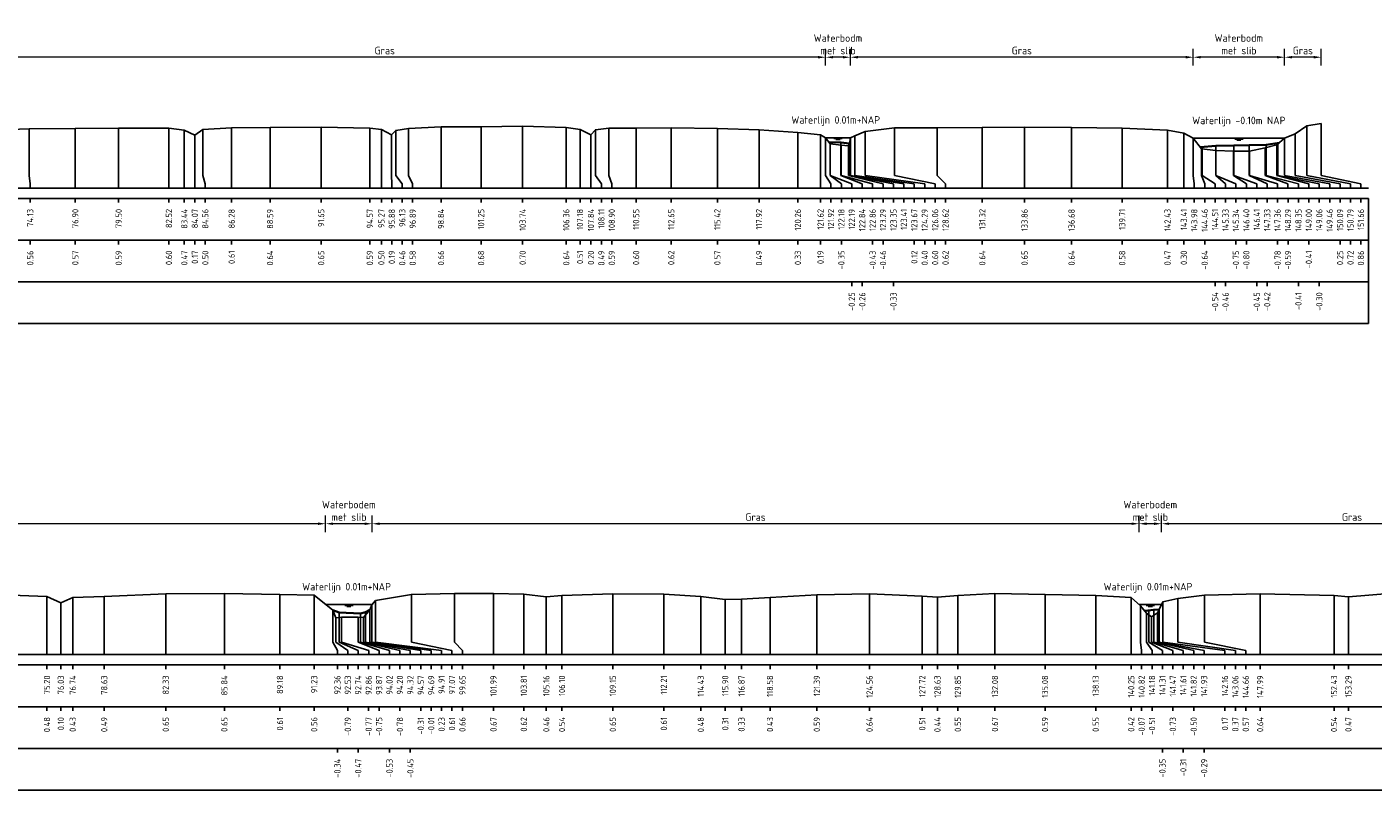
# Model space of a CAD drawing. Header units: metres. Extents: x 132725 to 140175, y 414354 to 417094.
# Tile 29 of 61: x 139924 to 140005, y 416608 to 416654. Entities that reach past the tile are written whole.
import ezdxf
from ezdxf.enums import TextEntityAlignment as Align

# ---------------------------------------------------------------- set-up
doc = ezdxf.new("R2010")
doc.units = ezdxf.units.M
doc.header["$PDMODE"] = 35
doc.header["$PDSIZE"] = 0.075
doc.layers.get('Defpoints').update_dxf_attribs({"true_color": 0x806000})
for name, color, linetype, lineweight in [('B-ME-GW-MAAIVELD-GD', 8, 'GW-MAAIVELD', 25), ('X-ME-AL-PROFIEL_BOVENKANT SLIB-GD', 42, 'Continuous', 35), ('X-XX-AL-DETAIL1-M', 7, 'Continuous', 18), ('X-XX-AL-NAP-T18', 7, 'Continuous', 18)]:
    doc.layers.add(name, color=color, linetype=linetype, lineweight=lineweight)
doc.layers.add('X-ME-AL-PROFIEL_WATERLIJN-GD', color=150, linetype='Continuous')
doc.layers.add('X-ME-AL-PROFIELRASTER-S', color=7, linetype='Continuous')
doc.styles.add('NLCS-ISO-ANNOTATIEF-T18', font='NLCS-ISO.ttf', dxfattribs={"height": 1.8})
doc.styles.add('NLCS-ISO-ANNOTATIVE-T18', font='NLCS-ISO.ttf', dxfattribs={"height": 1.8})
doc.linetypes.add('GW-MAAIVELD', pattern='A,12,[40,NLCS.SHX,S=1,R=0,X=0,Y=-0.5],12', length=24)
doc.dimstyles.new('NLCS-ANNOTATIEF-T18-PIJL_L2_H0', dxfattribs={"dimtxt": 2.5, "dimasz": 1.8, "dimexe": 2, "dimexo": 2, "dimgap": 0.7, "dimtad": 1, "dimzin": 0, "dimdsep": 46, "dimtxsty": 'NLCS-ISO-ANNOTATIEF-T18', "dimcen": 0, "dimdle": 2, "dimclrd": 256, "dimclre": 256, "dimclrt": 10, "dimaunit": 2, "dimadec": 0, "dimazin": 0, "dimtfac": 1, "dimtdec": 3, "dimtofl": 0, "dimtmove": 0, "dimatfit": 3, "dimfxl": 2, "dimfxlon": 1, "dimtfillclr": 256, "dimtolj": 1, "dimtzin": 0, "dimlwd": -1, "dimlwe": -1, "dimarcsym": 0})

# ---------------------------------------------------------------- blocks, each defined once
blk = doc.blocks.new('SAL-PROFIELRASTER_BALK_EIND1-SOD')
at = {"color": 0, "linetype": 'ByBlock', "lineweight": -2}
blk.add_line((1, -12.5), (1, -2.5), dxfattribs=at)
at = {"color": 0, "linetype": 'ByBlock', "lineweight": -2, "flags": 128}
for points in [[(0, 0), (1, 0)], [(0, -2.5), (1, -2.5)], [(0, -12.5), (1, -12.5)]]:
    blk.add_lwpolyline(points, dxfattribs=at)
blk = doc.blocks.new('SAL-PROFIELRASTER_BALK_EIND2-SOD')
at = {"color": 0, "linetype": 'ByBlock', "lineweight": -2}
for p, q in [((1, -2.5), (1, -12.5)), ((1, -12.5), (0, -12.5))]:
    blk.add_line(p, q, dxfattribs=at)
blk = doc.blocks.new('SAL-PROFIELRASTER_BALK_DATA-SOD')
at = {"color": 0, "linetype": 'ByBlock', "lineweight": -2}
blk.add_lwpolyline([(0, -3.5), (0, -2.5)], dxfattribs=at)
at = {"color": 0, "linetype": 'ByBlock', "lineweight": -2, "style": 'NLCS-ISO-ANNOTATIVE-T18'}
blk.add_attdef('GETAL', text='', height=1.5, rotation=90, dxfattribs=at).set_placement((0.75, -5), align=Align.RIGHT)
blk = doc.blocks.new('SAL-PROFIELRASTER_AANHAAL-SOD')
at = {"color": 9, "linetype": 'ByBlock', "lineweight": -2, "flags": 128}
blk.add_lwpolyline([(0, 1), (0, 0)], dxfattribs=at)
blk = doc.blocks.new('SAL-PROFIELRASTER_AANHAAL_STAGGER-SOD')
at = {"color": 9, "linetype": 'ByBlock', "lineweight": -2, "flags": 128}
for points in [[(0, 0), (0, -0.25)], [(0, -0.25), (1, -0.75)], [(1, -0.75), (1, -1)]]:
    blk.add_lwpolyline(points, dxfattribs=at)
blk = doc.blocks.new('*D199')
at = {"layer": 'Defpoints', "color": 0, "transparency": 16777216}
for p in [(139919.146, 416652.058), (139919.146, 416647.207), (139972.043, 416647.224)]:
    blk.add_point(p, dxfattribs=at)
at = {"layer": 'X-XX-AL-DETAIL1-M', "transparency": 16777216}
for p, q in [((139919.146, 416651.558), (139919.146, 416652.558)), ((139972.043, 416651.558), (139972.043, 416652.558)), ((139971.593, 416652.058), (139919.596, 416652.058))]:
    blk.add_line(p, q, dxfattribs=at)
for points in [[(139919.596, 416652.133), (139919.596, 416651.983), (139919.146, 416652.058)], [(139971.593, 416652.133), (139971.593, 416651.983), (139972.043, 416652.058)]]:
    blk.add_solid(points, dxfattribs=at)
at = {"layer": 'X-XX-AL-DETAIL1-M', "color": 10, "transparency": 16777216, "insert": (139945.595, 416652.458), "char_height": 0.45, "attachment_point": 5, "style": 'NLCS-ISO-ANNOTATIEF-T18'}
blk.add_mtext('\\A1;Gras', dxfattribs=at)
blk = doc.blocks.new('*D200')
at = {"layer": 'Defpoints', "color": 0, "transparency": 16777216}
for p in [(139972.043, 416652.058), (139972.043, 416647.224), (139973.536, 416647.207)]:
    blk.add_point(p, dxfattribs=at)
at = {"layer": 'X-XX-AL-DETAIL1-M', "transparency": 16777216}
for p, q in [((139972.043, 416651.558), (139972.043, 416652.558)), ((139973.536, 416651.558), (139973.536, 416652.558)), ((139973.086, 416652.058), (139972.493, 416652.058))]:
    blk.add_line(p, q, dxfattribs=at)
for points in [[(139972.493, 416652.133), (139972.493, 416651.983), (139972.043, 416652.058)], [(139973.086, 416652.133), (139973.086, 416651.983), (139973.536, 416652.058)]]:
    blk.add_solid(points, dxfattribs=at)
at = {"layer": 'X-XX-AL-DETAIL1-M', "color": 10, "transparency": 16777216, "insert": (139972.789, 416652.834), "char_height": 0.45, "attachment_point": 5, "style": 'NLCS-ISO-ANNOTATIEF-T18'}
blk.add_mtext('\\A1;Waterbodm\\Pmet slib', dxfattribs=at)
blk = doc.blocks.new('*D201')
at = {"layer": 'Defpoints', "color": 0, "transparency": 16777216}
for p in [(139973.536, 416652.058), (139973.536, 416647.207), (139994.105, 416647.207)]:
    blk.add_point(p, dxfattribs=at)
at = {"layer": 'X-XX-AL-DETAIL1-M', "transparency": 16777216}
for p, q in [((139973.536, 416651.558), (139973.536, 416652.558)), ((139994.105, 416651.558), (139994.105, 416652.558)), ((139993.655, 416652.058), (139973.986, 416652.058))]:
    blk.add_line(p, q, dxfattribs=at)
for points in [[(139973.986, 416652.133), (139973.986, 416651.983), (139973.536, 416652.058)], [(139993.655, 416652.133), (139993.655, 416651.983), (139994.105, 416652.058)]]:
    blk.add_solid(points, dxfattribs=at)
at = {"layer": 'X-XX-AL-DETAIL1-M', "color": 10, "transparency": 16777216, "insert": (139983.82, 416652.458), "char_height": 0.45, "attachment_point": 5, "style": 'NLCS-ISO-ANNOTATIEF-T18'}
blk.add_mtext('\\A1;Gras', dxfattribs=at)
blk = doc.blocks.new('*D202')
at = {"layer": 'Defpoints', "color": 0, "transparency": 16777216}
for p in [(139994.105, 416652.058), (139994.105, 416647.207), (139999.584, 416647.203)]:
    blk.add_point(p, dxfattribs=at)
at = {"layer": 'X-XX-AL-DETAIL1-M', "transparency": 16777216}
for p, q in [((139994.105, 416651.558), (139994.105, 416652.558)), ((139999.584, 416651.558), (139999.584, 416652.558)), ((139999.134, 416652.058), (139994.555, 416652.058))]:
    blk.add_line(p, q, dxfattribs=at)
for points in [[(139994.555, 416652.133), (139994.555, 416651.983), (139994.105, 416652.058)], [(139999.134, 416652.133), (139999.134, 416651.983), (139999.584, 416652.058)]]:
    blk.add_solid(points, dxfattribs=at)
at = {"layer": 'X-XX-AL-DETAIL1-M', "color": 10, "transparency": 16777216, "insert": (139996.844, 416652.834), "char_height": 0.45, "attachment_point": 5, "style": 'NLCS-ISO-ANNOTATIEF-T18'}
blk.add_mtext('\\A1;Waterbodm\\Pmet slib', dxfattribs=at)
blk = doc.blocks.new('*D203')
at = {"layer": 'Defpoints', "color": 0, "transparency": 16777216}
for p in [(139999.584, 416652.058), (140001.783, 416648.076), (139999.584, 416647.203)]:
    blk.add_point(p, dxfattribs=at)
at = {"layer": 'X-XX-AL-DETAIL1-M', "transparency": 16777216}
for p, q in [((139999.584, 416651.558), (139999.584, 416652.558)), ((140001.783, 416651.558), (140001.783, 416652.558)), ((140001.333, 416652.058), (140000.034, 416652.058))]:
    blk.add_line(p, q, dxfattribs=at)
for points in [[(140000.034, 416652.133), (140000.034, 416651.983), (139999.584, 416652.058)], [(140001.333, 416652.133), (140001.333, 416651.983), (140001.783, 416652.058)]]:
    blk.add_solid(points, dxfattribs=at)
at = {"layer": 'X-XX-AL-DETAIL1-M', "color": 10, "transparency": 16777216, "insert": (140000.684, 416652.458), "char_height": 0.45, "attachment_point": 5, "style": 'NLCS-ISO-ANNOTATIEF-T18'}
blk.add_mtext('\\A1;Gras', dxfattribs=at)
blk = doc.blocks.new('*D314')
at = {"layer": 'Defpoints', "color": 0, "transparency": 16777216}
for p in [(139896.201, 416624.081), (139896.201, 416619.249), (139942.048, 416619.245)]:
    blk.add_point(p, dxfattribs=at)
at = {"layer": 'X-XX-AL-DETAIL1-M', "transparency": 16777216}
for p, q in [((139896.201, 416623.581), (139896.201, 416624.581)), ((139941.598, 416624.081), (139896.651, 416624.081)), ((139942.048, 416623.581), (139942.048, 416624.581))]:
    blk.add_line(p, q, dxfattribs=at)
for points in [[(139896.651, 416624.156), (139896.651, 416624.006), (139896.201, 416624.081)], [(139941.598, 416624.156), (139941.598, 416624.006), (139942.048, 416624.081)]]:
    blk.add_solid(points, dxfattribs=at)
at = {"layer": 'X-XX-AL-DETAIL1-M', "color": 10, "transparency": 16777216, "insert": (139919.124, 416624.481), "char_height": 0.45, "attachment_point": 5, "style": 'NLCS-ISO-ANNOTATIEF-T18'}
blk.add_mtext('\\A1;Gras', dxfattribs=at)
blk = doc.blocks.new('*D320')
at = {"layer": 'Defpoints', "color": 0, "transparency": 16777216}
for p in [(139942.048, 416624.081), (139942.048, 416619.245), (139944.835, 416619.245)]:
    blk.add_point(p, dxfattribs=at)
at = {"layer": 'X-XX-AL-DETAIL1-M', "transparency": 16777216}
for p, q in [((139942.048, 416623.581), (139942.048, 416624.581)), ((139944.385, 416624.081), (139942.498, 416624.081)), ((139944.835, 416623.581), (139944.835, 416624.581))]:
    blk.add_line(p, q, dxfattribs=at)
for points in [[(139942.498, 416624.156), (139942.498, 416624.006), (139942.048, 416624.081)], [(139944.385, 416624.156), (139944.385, 416624.006), (139944.835, 416624.081)]]:
    blk.add_solid(points, dxfattribs=at)
at = {"layer": 'X-XX-AL-DETAIL1-M', "color": 10, "transparency": 16777216, "insert": (139943.441, 416624.856), "char_height": 0.45, "attachment_point": 5, "style": 'NLCS-ISO-ANNOTATIEF-T18'}
blk.add_mtext('\\A1;Waterbodem\\Pmet slib', dxfattribs=at)
blk = doc.blocks.new('*D321')
at = {"layer": 'Defpoints', "color": 0, "transparency": 16777216}
for p in [(139944.835, 416624.081), (139944.835, 416619.245), (139990.852, 416619.245)]:
    blk.add_point(p, dxfattribs=at)
at = {"layer": 'X-XX-AL-DETAIL1-M', "transparency": 16777216}
for p, q in [((139944.835, 416623.581), (139944.835, 416624.581)), ((139990.402, 416624.081), (139945.285, 416624.081)), ((139990.852, 416623.581), (139990.852, 416624.581))]:
    blk.add_line(p, q, dxfattribs=at)
for points in [[(139945.285, 416624.156), (139945.285, 416624.006), (139944.835, 416624.081)], [(139990.402, 416624.156), (139990.402, 416624.006), (139990.852, 416624.081)]]:
    blk.add_solid(points, dxfattribs=at)
at = {"layer": 'X-XX-AL-DETAIL1-M', "color": 10, "transparency": 16777216, "insert": (139967.843, 416624.481), "char_height": 0.45, "attachment_point": 5, "style": 'NLCS-ISO-ANNOTATIEF-T18'}
blk.add_mtext('\\A1;Gras', dxfattribs=at)
blk = doc.blocks.new('*D322')
at = {"layer": 'Defpoints', "color": 0, "transparency": 16777216}
for p in [(139990.852, 416624.081), (139990.852, 416619.245), (139992.21, 416619.245)]:
    blk.add_point(p, dxfattribs=at)
at = {"layer": 'X-XX-AL-DETAIL1-M', "transparency": 16777216}
for p, q in [((139990.852, 416623.581), (139990.852, 416624.581)), ((139991.76, 416624.081), (139991.302, 416624.081)), ((139992.21, 416623.581), (139992.21, 416624.581))]:
    blk.add_line(p, q, dxfattribs=at)
for points in [[(139991.302, 416624.156), (139991.302, 416624.006), (139990.852, 416624.081)], [(139991.76, 416624.156), (139991.76, 416624.006), (139992.21, 416624.081)]]:
    blk.add_solid(points, dxfattribs=at)
at = {"layer": 'X-XX-AL-DETAIL1-M', "color": 10, "transparency": 16777216, "insert": (139991.531, 416624.856), "char_height": 0.45, "attachment_point": 5, "style": 'NLCS-ISO-ANNOTATIEF-T18'}
blk.add_mtext('\\A1;Waterbodem\\Pmet slib', dxfattribs=at)
blk = doc.blocks.new('*D318')
at = {"layer": 'Defpoints', "color": 0, "transparency": 16777216}
for p in [(139992.21, 416624.081), (139992.21, 416619.245), (140015.051, 416619.244)]:
    blk.add_point(p, dxfattribs=at)
at = {"layer": 'X-XX-AL-DETAIL1-M', "transparency": 16777216}
for p, q in [((139992.21, 416623.581), (139992.21, 416624.581)), ((140014.601, 416624.081), (139992.66, 416624.081)), ((140015.051, 416623.581), (140015.051, 416624.581))]:
    blk.add_line(p, q, dxfattribs=at)
for points in [[(139992.66, 416624.156), (139992.66, 416624.006), (139992.21, 416624.081)], [(140014.601, 416624.156), (140014.601, 416624.006), (140015.051, 416624.081)]]:
    blk.add_solid(points, dxfattribs=at)
at = {"layer": 'X-XX-AL-DETAIL1-M', "color": 10, "transparency": 16777216, "insert": (140003.631, 416624.481), "char_height": 0.45, "attachment_point": 5, "style": 'NLCS-ISO-ANNOTATIEF-T18'}
blk.add_mtext('\\A1;Gras', dxfattribs=at)

msp = doc.modelspace()

# ---------------------------------------------------------------- linework, layer by layer
at = {"layer": 'B-ME-GW-MAAIVELD-GD', "ltscale": 0.1, "flags": 128}
for points in [[(139850.128, 416647.638), (139853.178, 416647.638), (139856.25, 416647.618), (139857.842, 416647.523), (139860.487, 416647.523), (139862.891, 416647.5), (139864.108, 416647.38), (139864.227, 416647.22), (139864.502, 416646.749), (139865.104, 416646.666), (139865.595, 416646.726), (139865.912, 416647.22), (139866.294, 416647.657), (139867.243, 416647.728), (139868.469, 416647.67), (139870.594, 416647.7), (139873.119, 416647.768), (139875.701, 416647.752), (139877.089, 416647.697), (139879.332, 416647.735), (139881.212, 416647.817), (139883.873, 416647.921), (139886.836, 416647.949), (139890.152, 416647.878), (139893.657, 416647.866), (139896.908, 416647.941), (139900.373, 416647.946), (139903.869, 416647.888), (139906.98, 416647.861), (139910.103, 416647.847), (139913.277, 416647.767), (139916.196, 416647.649), (139916.79, 416647.58), (139917.317, 416647.207), (139917.667, 416646.764), (139918.274, 416646.647), (139918.881, 416646.887), (139919.146, 416647.207), (139919.322, 416647.446), (139920.204, 416647.65), (139921.93, 416647.689), (139924.257, 416647.77), (139927.029, 416647.785), (139929.629, 416647.798), (139932.643, 416647.811), (139933.569, 416647.679), (139934.201, 416647.382), (139934.688, 416647.716), (139936.408, 416647.821), (139938.713, 416647.849), (139941.777, 416647.859), (139944.7, 416647.798), (139945.393, 416647.715), (139946.005, 416647.398), (139946.256, 416647.673), (139947.017, 416647.792), (139948.971, 416647.875), (139951.376, 416647.891), (139953.868, 416647.915), (139956.486, 416647.849), (139957.311, 416647.726), (139957.969, 416647.409), (139958.235, 416647.705), (139959.032, 416647.8), (139960.676, 416647.809), (139962.782, 416647.833), (139965.552, 416647.784), (139968.053, 416647.698), (139970.385, 416647.541), (139971.743, 416647.397), (139972.043, 416647.224), (139972.312, 416646.859), (139972.988, 416646.781), (139973.415, 416646.75), (139973.475, 416646.885), (139973.539, 416647.224), (139973.795, 416647.336), (139974.415, 416647.611), (139976.185, 416647.814), (139978.748, 416647.831), (139981.448, 416647.853), (139983.984, 416647.86), (139986.805, 416647.847), (139989.842, 416647.796), (139992.563, 416647.681), (139993.542, 416647.513), (139994.105, 416647.207), (139994.593, 416646.569), (139995.463, 416646.461), (139996.523, 416646.415), (139997.49, 416646.433), (139998.413, 416646.624), (139999.126, 416646.799), (139999.584, 416647.203), (140000.222, 416647.458), (140000.922, 416647.935), (140001.783, 416648.076)], [(139850.128, 416620.085), (139854.151, 416620.011), (139858.018, 416619.954), (139861.494, 416619.967), (139864.678, 416619.977), (139868.684, 416619.902), (139870.401, 416619.833), (139870.858, 416619.816), (139872.233, 416619.953), (139875.52, 416619.958), (139879.556, 416619.916), (139881.861, 416619.818), (139882.272, 416619.684), (139882.477, 416619.882), (139882.93, 416619.929), (139886.351, 416619.991), (139890.359, 416619.975), (139892.688, 416619.907), (139893.695, 416619.471), (139893.88, 416618.882), (139894.138, 416618.588), (139895.362, 416618.425), (139895.832, 416618.831), (139896.201, 416619.249), (139896.314, 416619.342), (139897.191, 416619.789), (139898.356, 416619.901), (139901.736, 416619.922), (139906.522, 416619.847), (139908.099, 416619.693), (139909.965, 416619.706), (139910.971, 416619.497), (139912.503, 416619.795), (139915.711, 416619.846), (139918.828, 416619.842), (139922.647, 416619.818), (139925.329, 416619.711), (139926.159, 416619.332), (139926.871, 416619.664), (139928.761, 416619.723), (139932.455, 416619.881), (139935.97, 416619.888), (139939.307, 416619.844), (139941.358, 416619.799), (139942.486, 416618.893), (139942.66, 416618.446), (139942.991, 416618.47), (139943.998, 416618.482), (139944.33, 416618.458), (139944.699, 416618.922), (139944.814, 416619.222), (139945.042, 416619.468), (139947.197, 416619.84), (139949.78, 416619.898), (139952.119, 416619.905), (139953.939, 416619.851), (139955.29, 416619.697), (139956.228, 416619.775), (139959.279, 416619.882), (139962.342, 416619.849), (139964.558, 416619.715), (139966.026, 416619.545), (139967.002, 416619.56), (139968.711, 416619.663), (139971.523, 416619.826), (139974.683, 416619.878), (139977.848, 416619.746), (139978.758, 416619.674), (139979.983, 416619.784), (139982.209, 416619.905), (139985.212, 416619.828), (139988.253, 416619.783), (139990.383, 416619.652), (139990.943, 416619.166), (139991.31, 416618.723), (139991.603, 416618.504), (139991.952, 416618.734), (139992.059, 416618.946), (139992.291, 416619.406), (139993.187, 416619.602), (139994.785, 416619.807), (139998.12, 416619.879), (140002.554, 416619.771), (140003.417, 416619.701), (140006.099, 416619.914), (140010.165, 416619.896), (140013.883, 416619.664), (140014.964, 416619.32), (140015.585, 416618.781), (140015.925, 416618.718), (140016.351, 416618.852), (140016.577, 416619.367), (140017.526, 416619.561), (140018.839, 416619.721), (140022.659, 416619.816), (140026.609, 416619.872), (140030.63, 416619.744), (140034.775, 416619.934), (140036.87, 416619.855), (140037.046, 416619.85), (140037.762, 416619.752), (140038.108, 416619.642), (140038.743, 416619.459), (140039.296, 416619.231), (140039.562, 416619.045), (140040.531, 416618.498), (140041.565, 416618.332), (140042.472, 416618.536), (140043.508, 416618.697), (140044.3, 416618.863), (140044.878, 416619.267), (140045.249, 416619.467), (140046.01, 416619.963), (140047.223, 416620.16)]]:
    msp.add_lwpolyline(points, dxfattribs=at)
at = {"layer": 'X-ME-AL-PROFIEL_BOVENKANT SLIB-GD'}
for points in [[(139972.234, 416646.966), (139972.965, 416646.949), (139973.475, 416646.885)], [(139994.521, 416646.664), (139995.463, 416646.754), (139996.535, 416646.759), (139997.459, 416646.793), (139998.481, 416646.801), (139999.268, 416646.925)], [(139942.486, 416618.893), (139942.864, 416618.764), (139944.145, 416618.705), (139944.445, 416618.788), (139944.699, 416618.922)], [(139991.199, 416618.856), (139991.734, 416618.928), (139992.059, 416618.946)]]:
    msp.add_lwpolyline(points, dxfattribs=at)
at = {"layer": 'X-ME-AL-PROFIEL_WATERLIJN-GD'}
for points in [[(139972.043, 416647.224), (139973.539, 416647.224)], [(139972.541, 416647.177), (139973.041, 416647.177)], [(139972.666, 416647.118), (139972.916, 416647.118)], [(139994.105, 416647.207), (139999.584, 416647.203)], [(139996.594, 416647.144), (139997.094, 416647.144)], [(139996.719, 416647.085), (139996.969, 416647.085)], [(139942.048, 416619.245), (139944.835, 416619.245)], [(139943.191, 416619.184), (139943.691, 416619.184)], [(139943.316, 416619.124), (139943.566, 416619.124)], [(139990.852, 416619.245), (139992.21, 416619.245)], [(139991.281, 416619.184), (139991.781, 416619.184)], [(139991.406, 416619.124), (139991.656, 416619.124)]]:
    msp.add_lwpolyline(points, dxfattribs=at)

# ---------------------------------------------------------------- block references
at = {"layer": 'X-ME-AL-PROFIELRASTER-S'}
for p, yscale in [((139924.257, 416645.212), 2.558), ((139927.029, 416644.212), 3.573), ((139929.629, 416644.212), 3.586), ((139932.643, 416644.212), 3.599), ((139933.569, 416644.212), 3.467), ((139934.201, 416644.212), 3.17), ((139934.688, 416645.212), 2.504), ((139936.408, 416644.212), 3.609), ((139938.713, 416644.212), 3.637), ((139941.777, 416644.212), 3.647), ((139944.7, 416644.212), 3.586), ((139945.393, 416644.212), 3.503), ((139946.005, 416645.212), 2.186), ((139946.256, 416645.212), 2.461), ((139947.017, 416645.212), 2.58), ((139948.971, 416644.212), 3.663), ((139951.376, 416644.212), 3.679), ((139953.868, 416644.212), 3.703), ((139956.486, 416644.212), 3.637), ((139957.311, 416644.212), 3.514), ((139957.969, 416644.212), 3.197), ((139958.235, 416645.212), 2.493), ((139959.032, 416645.212), 2.588), ((139960.676, 416644.212), 3.597), ((139962.782, 416644.212), 3.621), ((139965.552, 416644.212), 3.572), ((139968.053, 416644.212), 3.486), ((139970.385, 416644.212), 3.329), ((139971.743, 416644.212), 3.185), ((139973.795, 416645.212), 2.124), ((139974.415, 416645.212), 2.399), ((139976.185, 416645.212), 2.602), ((139978.748, 416645.212), 2.619), ((139981.448, 416644.212), 3.641), ((139983.984, 416644.212), 3.648), ((139986.805, 416644.212), 3.635), ((139989.842, 416644.212), 3.584), ((139992.563, 416644.212), 3.469), ((139993.542, 416644.212), 3.301), ((140000.222, 416645.212), 2.246), ((140000.922, 416645.212), 2.723), ((140001.783, 416645.212), 2.864), ((139972.043, 416645.212), 2.012), ((139972.312, 416645.212), 1.647), ((139972.315, 416645.212), 1.752), ((139972.965, 416645.212), 1.737), ((139972.988, 416645.212), 1.569), ((139973.415, 416645.212), 1.538), ((139973.475, 416645.212), 1.673), ((139994.105, 416645.212), 1.995), ((139994.593, 416645.212), 1.357), ((139994.642, 416645.212), 1.463), ((139995.463, 416645.212), 1.542), ((139996.535, 416645.212), 1.547), ((139997.459, 416645.212), 1.581), ((139998.413, 416645.212), 1.412), ((139998.481, 416645.212), 1.589), ((139999.126, 416645.212), 1.587), ((139999.189, 416645.212), 1.7), ((139999.584, 416645.212), 1.991), ((139995.463, 416645.212), 1.249), ((139996.523, 416645.212), 1.203), ((139997.49, 416645.212), 1.221), ((139932.455, 416616.235), 3.646), ((139935.97, 416616.235), 3.653), ((139949.78, 416617.235), 2.663), ((139952.119, 416616.235), 3.67), ((139959.279, 416616.235), 3.647), ((139974.683, 416616.235), 3.643), ((139982.209, 416616.235), 3.67), ((139998.12, 416616.235), 3.644), ((139925.329, 416616.235), 3.476), ((139926.159, 416616.235), 3.097), ((139926.871, 416616.235), 3.429), ((139928.761, 416616.235), 3.488), ((139939.307, 416616.235), 3.609), ((139941.358, 416616.235), 3.564), ((139944.814, 416617.235), 1.987), ((139945.042, 416617.235), 2.233), ((139947.197, 416617.235), 2.605), ((139953.939, 416616.235), 3.616), ((139955.29, 416616.235), 3.462), ((139956.228, 416616.235), 3.54), ((139962.342, 416616.235), 3.614), ((139964.558, 416616.235), 3.48), ((139966.026, 416616.235), 3.31), ((139967.002, 416616.235), 3.325), ((139968.711, 416616.235), 3.428), ((139971.523, 416616.235), 3.591), ((139977.848, 416616.235), 3.511), ((139978.758, 416616.235), 3.439), ((139979.983, 416616.235), 3.549), ((139985.212, 416616.235), 3.593), ((139988.253, 416616.235), 3.548), ((139990.383, 416616.235), 3.417), ((139990.943, 416617.235), 1.931), ((139992.291, 416617.235), 2.171), ((139993.187, 416617.235), 2.367), ((139994.785, 416617.235), 2.572), ((140002.554, 416616.235), 3.536), ((140003.417, 416616.235), 3.466), ((139942.486, 416617.235), 1.658), ((139942.66, 416617.235), 1.211), ((139942.864, 416617.235), 1.529), ((139942.991, 416617.235), 1.235), ((139943.998, 416617.235), 1.247), ((139944.145, 416617.235), 1.47), ((139944.33, 416617.235), 1.223), ((139944.445, 416617.235), 1.553), ((139944.699, 416617.235), 1.687), ((139991.31, 416617.235), 1.488), ((139991.437, 416617.235), 1.653), ((139991.603, 416617.235), 1.269), ((139991.734, 416617.235), 1.693), ((139991.952, 416617.235), 1.499), ((139992.059, 416617.235), 1.711)]:
    msp.add_blockref('SAL-PROFIELRASTER_AANHAAL-SOD', p, dxfattribs=dict(at, yscale=yscale))
for name, p, xscale, yscale, zscale in [('SAL-PROFIELRASTER_AANHAAL-SOD', (139973.539, 416645.212), 0.9862745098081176, 2.01200000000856, 0.9862745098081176), ('SAL-PROFIELRASTER_BALK_EIND1-SOD', (139850.128, 416644.212), 154.5, 0.25, 152.2805533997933), ('SAL-PROFIELRASTER_BALK_EIND2-SOD', (139850.128, 416641.712), 154.5, 0.25, 152.2805533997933), ('SAL-PROFIELRASTER_BALK_EIND2-SOD', (139850.128, 416639.212), 154.5, 0.25, 152.2805533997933), ('SAL-PROFIELRASTER_BALK_EIND1-SOD', (139850.128, 416616.235), 200.5, 0.25, 197.7198789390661), ('SAL-PROFIELRASTER_BALK_EIND2-SOD', (139850.128, 416613.735), 200.5, 0.25, 197.7198789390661), ('SAL-PROFIELRASTER_BALK_EIND2-SOD', (139850.128, 416611.235), 200.5, 0.25, 197.7198789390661)]:
    msp.add_blockref(name, p, dxfattribs=dict(at, xscale=xscale, yscale=yscale, zscale=zscale))
for p, xscale, zscale in [((139924.257, 416645.212), 0.0633772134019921, 0.0633772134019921), ((139934.688, 416645.212), 0.1379351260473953, 0.1379351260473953), ((139946.005, 416645.212), 0.01360780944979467, 0.01360780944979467), ((139946.256, 416645.212), 0.3875783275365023, 0.3875783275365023), ((139947.017, 416645.212), 0.2512432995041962, 0.2512432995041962), ((139958.235, 416645.212), 0.3594349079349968, 0.3594349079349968), ((139959.032, 416645.212), 0.1874932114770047, 0.1874932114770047), ((139972.043, 416645.212), 0.3247736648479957, 0.3247736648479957), ((139972.312, 416645.212), 0.6806546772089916, 0.6806546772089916), ((139972.315, 416645.212), 1.303346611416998, 1.303346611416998), ((139972.965, 416645.212), 1.278306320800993, 1.278306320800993), ((139972.988, 416645.212), 1.880185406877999, 1.880185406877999), ((139973.415, 416645.212), 2.078088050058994, 2.078088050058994), ((139973.475, 416645.212), 2.643438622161, 2.643438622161), ((139973.539, 416645.212), 3.204410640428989, 3.204410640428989), ((139973.795, 416645.212), 3.573258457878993, 3.573258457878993), ((139974.415, 416645.212), 3.578071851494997, 3.578071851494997), ((139976.185, 416645.212), 2.433023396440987, 2.433023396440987), ((139978.748, 416645.212), 0.4951967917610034, 0.4951967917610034), ((139994.105, 416645.212), 0.06250425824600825, 0.06250425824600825), ((139994.593, 416645.212), 0.1993830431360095, 0.1993830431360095), ((139994.642, 416645.212), 0.7751685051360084, 0.7751685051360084), ((139995.463, 416645.212), 0.5795276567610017, 0.5795276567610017), ((139995.463, 416645.212), 1.203728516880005, 1.203728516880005), ((139996.523, 416645.212), 0.7689823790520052, 0.7689823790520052), ((139996.535, 416645.212), 1.381645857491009, 1.381645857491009), ((139997.459, 416645.212), 1.083463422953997, 1.083463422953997), ((139997.49, 416645.212), 1.676791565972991, 1.676791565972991), ((139998.413, 416645.212), 1.378827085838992, 1.378827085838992), ((139998.481, 416645.212), 1.936591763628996, 1.936591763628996), ((139999.126, 416645.212), 1.915838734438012, 1.915838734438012), ((139999.189, 416645.212), 2.477916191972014, 2.477916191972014), ((139999.584, 416645.212), 2.708177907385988, 2.708177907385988), ((140000.222, 416645.212), 2.694770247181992, 2.694770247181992), ((140000.922, 416645.212), 2.620498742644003, 2.620498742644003), ((140001.783, 416645.212), 2.383686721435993, 2.383686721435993), ((139942.486, 416617.235), 0.2696927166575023, 0.2696927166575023), ((139942.66, 416617.235), 0.7203503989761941, 0.7203503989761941), ((139942.864, 416617.235), 1.141036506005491, 1.141036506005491), ((139942.991, 416617.235), 1.63991148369, 1.63991148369), ((139943.998, 416617.235), 1.257361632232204, 1.257361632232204), ((139944.145, 416617.235), 1.735415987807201, 1.735415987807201), ((139944.33, 416617.235), 2.1749598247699, 2.1749598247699), ((139944.445, 416617.235), 2.685098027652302, 2.685098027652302), ((139944.699, 416617.235), 3.056741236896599, 3.056741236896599), ((139944.814, 416617.235), 3.566895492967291, 3.566895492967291), ((139945.042, 416617.235), 3.963257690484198, 3.963257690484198), ((139947.197, 416617.235), 2.432947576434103, 2.432947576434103), ((139949.78, 416617.235), 0.4758393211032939, 0.4758393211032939), ((139990.943, 416617.235), 0.06459491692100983, 0.06459491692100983), ((139991.31, 416617.235), 0.3230580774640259, 0.3230580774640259), ((139991.437, 416617.235), 0.8208182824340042, 0.8208182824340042), ((139991.603, 416617.235), 1.27974669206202, 1.27974669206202), ((139991.734, 416617.235), 1.773955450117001, 1.773955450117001), ((139991.952, 416617.235), 2.180197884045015, 2.180197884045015), ((139992.059, 416617.235), 2.699061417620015, 2.699061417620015), ((139992.291, 416617.235), 3.716510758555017, 3.716510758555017), ((139993.187, 416617.235), 3.445394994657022, 3.445394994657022), ((139994.785, 416617.235), 2.472966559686, 2.472966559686)]:
    msp.add_blockref('SAL-PROFIELRASTER_AANHAAL_STAGGER-SOD', p, dxfattribs=dict(at, xscale=xscale, zscale=zscale))
at = {"layer": 'X-ME-AL-PROFIELRASTER-S', "xscale": 0.25, "yscale": 0.25, "zscale": 0.25}
for p, values in [((139924.321, 416644.212), {'GETAL': '74.13'}), ((139927.029, 416644.212), {'GETAL': '76.90'}), ((139929.629, 416644.212), {'GETAL': '79.50'}), ((139932.643, 416644.212), {'GETAL': '82.52'}), ((139933.569, 416644.212), {'GETAL': '83.44'}), ((139934.201, 416644.212), {'GETAL': '84.07'}), ((139934.826, 416644.212), {'GETAL': '84.56'}), ((139936.408, 416644.212), {'GETAL': '86.28'}), ((139938.713, 416644.212), {'GETAL': '88.59'}), ((139941.777, 416644.212), {'GETAL': '91.65'}), ((139944.7, 416644.212), {'GETAL': '94.57'}), ((139945.393, 416644.212), {'GETAL': '95.27'}), ((139946.018, 416644.212), {'GETAL': '95.88'}), ((139946.643, 416644.212), {'GETAL': '96.13'}), ((139947.268, 416644.212), {'GETAL': '96.89'}), ((139948.971, 416644.212), {'GETAL': '98.84'}), ((139951.376, 416644.212), {'GETAL': '101.25'}), ((139953.868, 416644.212), {'GETAL': '103.74'}), ((139956.486, 416644.212), {'GETAL': '106.36'}), ((139957.311, 416644.212), {'GETAL': '107.18'}), ((139957.969, 416644.212), {'GETAL': '107.84'}), ((139958.594, 416644.212), {'GETAL': '108.11'}), ((139959.219, 416644.212), {'GETAL': '108.90'}), ((139960.676, 416644.212), {'GETAL': '110.55'}), ((139962.782, 416644.212), {'GETAL': '112.65'}), ((139965.552, 416644.212), {'GETAL': '115.42'}), ((139968.053, 416644.212), {'GETAL': '117.92'}), ((139970.385, 416644.212), {'GETAL': '120.26'}), ((139971.743, 416644.212), {'GETAL': '121.62'}), ((139972.368, 416644.212), {'GETAL': '121.92'}), ((139972.993, 416644.212), {'GETAL': '122.18'}), ((139973.618, 416644.212), {'GETAL': '122.19'}), ((139974.243, 416644.212), {'GETAL': '122.84'}), ((139974.868, 416644.212), {'GETAL': '122.86'}), ((139975.493, 416644.212), {'GETAL': '123.29'}), ((139976.118, 416644.212), {'GETAL': '123.35'}), ((139976.743, 416644.212), {'GETAL': '123.41'}), ((139977.368, 416644.212), {'GETAL': '123.67'}), ((139977.993, 416644.212), {'GETAL': '124.29'}), ((139978.618, 416644.212), {'GETAL': '126.06'}), ((139979.243, 416644.212), {'GETAL': '128.62'}), ((139981.448, 416644.212), {'GETAL': '131.32'}), ((139983.984, 416644.212), {'GETAL': '133.86'}), ((139986.805, 416644.212), {'GETAL': '136.68'}), ((139989.842, 416644.212), {'GETAL': '139.71'}), ((139992.563, 416644.212), {'GETAL': '142.43'}), ((139993.542, 416644.212), {'GETAL': '143.41'}), ((139994.167, 416644.212), {'GETAL': '143.98'}), ((139994.792, 416644.212), {'GETAL': '144.46'}), ((139995.417, 416644.212), {'GETAL': '144.51'}), ((139996.042, 416644.212), {'GETAL': '145.33'}), ((139996.667, 416644.212), {'GETAL': '145.34'}), ((139997.292, 416644.212), {'GETAL': '146.40'}), ((139997.917, 416644.212), {'GETAL': '146.41'}), ((139998.542, 416644.212), {'GETAL': '147.33'}), ((139999.167, 416644.212), {'GETAL': '147.36'}), ((139999.792, 416644.212), {'GETAL': '148.29'}), ((140000.417, 416644.212), {'GETAL': '148.35'}), ((140001.042, 416644.212), {'GETAL': '149.00'}), ((140001.667, 416644.212), {'GETAL': '149.06'}), ((140002.292, 416644.212), {'GETAL': '149.46'}), ((140002.917, 416644.212), {'GETAL': '150.09'}), ((140003.542, 416644.212), {'GETAL': '150.79'}), ((140004.167, 416644.212), {'GETAL': '151.66'}), ((139924.321, 416641.712), {'GETAL': '0.56'}), ((139927.029, 416641.712), {'GETAL': '0.57'}), ((139929.629, 416641.712), {'GETAL': '0.59'}), ((139932.643, 416641.712), {'GETAL': '0.60'}), ((139933.569, 416641.712), {'GETAL': '0.47'}), ((139934.201, 416641.712), {'GETAL': '0.17'}), ((139934.826, 416641.712), {'GETAL': '0.50'}), ((139936.408, 416641.712), {'GETAL': '0.61'}), ((139938.713, 416641.712), {'GETAL': '0.64'}), ((139941.777, 416641.712), {'GETAL': '0.65'}), ((139944.7, 416641.712), {'GETAL': '0.59'}), ((139945.393, 416641.712), {'GETAL': '0.50'}), ((139946.018, 416641.712), {'GETAL': '0.19'}), ((139946.643, 416641.712), {'GETAL': '0.46'}), ((139947.268, 416641.712), {'GETAL': '0.58'}), ((139948.971, 416641.712), {'GETAL': '0.66'}), ((139951.376, 416641.712), {'GETAL': '0.68'}), ((139953.868, 416641.712), {'GETAL': '0.70'}), ((139956.486, 416641.712), {'GETAL': '0.64'}), ((139957.311, 416641.712), {'GETAL': '0.51'}), ((139957.969, 416641.712), {'GETAL': '0.20'}), ((139958.594, 416641.712), {'GETAL': '0.49'}), ((139959.219, 416641.712), {'GETAL': '0.59'}), ((139960.676, 416641.712), {'GETAL': '0.60'}), ((139962.782, 416641.712), {'GETAL': '0.62'}), ((139965.552, 416641.712), {'GETAL': '0.57'}), ((139968.053, 416641.712), {'GETAL': '0.49'}), ((139970.385, 416641.712), {'GETAL': '0.33'}), ((139971.743, 416641.712), {'GETAL': '0.19'}), ((139972.993, 416641.712), {'GETAL': '-0.35'}), ((139974.868, 416641.712), {'GETAL': '-0.43'}), ((139975.493, 416641.712), {'GETAL': '-0.46'}), ((139977.368, 416641.712), {'GETAL': '0.12'}), ((139977.993, 416641.712), {'GETAL': '0.40'}), ((139978.618, 416641.712), {'GETAL': '0.60'}), ((139979.243, 416641.712), {'GETAL': '0.62'}), ((139981.448, 416641.712), {'GETAL': '0.64'}), ((139983.984, 416641.712), {'GETAL': '0.65'}), ((139986.805, 416641.712), {'GETAL': '0.64'}), ((139989.842, 416641.712), {'GETAL': '0.58'}), ((139992.563, 416641.712), {'GETAL': '0.47'}), ((139993.542, 416641.712), {'GETAL': '0.30'}), ((139994.792, 416641.712), {'GETAL': '-0.64'}), ((139996.667, 416641.712), {'GETAL': '-0.75'}), ((139997.292, 416641.712), {'GETAL': '-0.80'}), ((139999.167, 416641.712), {'GETAL': '-0.78'}), ((139999.792, 416641.712), {'GETAL': '-0.59'}), ((140001.042, 416641.712), {'GETAL': '-0.41'}), ((140002.917, 416641.712), {'GETAL': '0.25'}), ((140003.542, 416641.712), {'GETAL': '0.72'}), ((140004.167, 416641.712), {'GETAL': '0.86'}), ((139973.618, 416639.212), {'GETAL': '-0.25'}), ((139974.243, 416639.212), {'GETAL': '-0.26'}), ((139976.118, 416639.212), {'GETAL': '-0.33'}), ((139995.417, 416639.212), {'GETAL': '-0.54'}), ((139996.042, 416639.212), {'GETAL': '-0.46'}), ((139997.917, 416639.212), {'GETAL': '-0.45'}), ((139998.542, 416639.212), {'GETAL': '-0.42'}), ((140000.417, 416639.212), {'GETAL': '-0.41'}), ((140001.667, 416639.212), {'GETAL': '-0.30'}), ((139925.329, 416616.235), {'GETAL': '75.20'}), ((139926.159, 416616.235), {'GETAL': '76.03'}), ((139926.871, 416616.235), {'GETAL': '76.74'}), ((139928.761, 416616.235), {'GETAL': '78.63'}), ((139932.455, 416616.235), {'GETAL': '82.33'}), ((139935.97, 416616.235), {'GETAL': '85.84'}), ((139939.307, 416616.235), {'GETAL': '89.18'}), ((139941.358, 416616.235), {'GETAL': '91.23'}), ((139942.755, 416616.235), {'GETAL': '92.36'}), ((139943.38, 416616.235), {'GETAL': '92.53'}), ((139944.005, 416616.235), {'GETAL': '92.74'}), ((139944.63, 416616.235), {'GETAL': '92.86'}), ((139945.255, 416616.235), {'GETAL': '93.87'}), ((139945.88, 416616.235), {'GETAL': '94.02'}), ((139946.505, 416616.235), {'GETAL': '94.20'}), ((139947.13, 416616.235), {'GETAL': '94.32'}), ((139947.755, 416616.235), {'GETAL': '94.57'}), ((139948.38, 416616.235), {'GETAL': '94.69'}), ((139949.005, 416616.235), {'GETAL': '94.91'}), ((139949.63, 416616.235), {'GETAL': '97.07'}), ((139950.255, 416616.235), {'GETAL': '99.65'}), ((139952.119, 416616.235), {'GETAL': '101.99'}), ((139953.939, 416616.235), {'GETAL': '103.81'}), ((139955.29, 416616.235), {'GETAL': '105.16'}), ((139956.228, 416616.235), {'GETAL': '106.10'}), ((139959.279, 416616.235), {'GETAL': '109.15'}), ((139962.342, 416616.235), {'GETAL': '112.21'}), ((139964.558, 416616.235), {'GETAL': '114.43'}), ((139966.026, 416616.235), {'GETAL': '115.90'}), ((139967.002, 416616.235), {'GETAL': '116.87'}), ((139968.711, 416616.235), {'GETAL': '118.58'}), ((139971.523, 416616.235), {'GETAL': '121.39'}), ((139974.683, 416616.235), {'GETAL': '124.56'}), ((139977.848, 416616.235), {'GETAL': '127.72'}), ((139978.758, 416616.235), {'GETAL': '128.63'}), ((139979.983, 416616.235), {'GETAL': '129.85'}), ((139982.209, 416616.235), {'GETAL': '132.08'}), ((139985.212, 416616.235), {'GETAL': '135.08'}), ((139988.253, 416616.235), {'GETAL': '138.13'}), ((139990.383, 416616.235), {'GETAL': '140.25'}), ((139991.008, 416616.235), {'GETAL': '140.82'}), ((139991.633, 416616.235), {'GETAL': '141.18'}), ((139992.258, 416616.235), {'GETAL': '141.31'}), ((139992.883, 416616.235), {'GETAL': '141.47'}), ((139993.508, 416616.235), {'GETAL': '141.61'}), ((139994.133, 416616.235), {'GETAL': '141.82'}), ((139994.758, 416616.235), {'GETAL': '141.93'}), ((139996.008, 416616.235), {'GETAL': '142.16'}), ((139996.633, 416616.235), {'GETAL': '143.06'}), ((139997.258, 416616.235), {'GETAL': '144.66'}), ((139998.12, 416616.235), {'GETAL': '147.99'}), ((140002.554, 416616.235), {'GETAL': '152.43'}), ((140003.417, 416616.235), {'GETAL': '153.29'}), ((139925.329, 416613.735), {'GETAL': '0.48'}), ((139926.159, 416613.735), {'GETAL': '0.10'}), ((139926.871, 416613.735), {'GETAL': '0.43'}), ((139928.761, 416613.735), {'GETAL': '0.49'}), ((139932.455, 416613.735), {'GETAL': '0.65'}), ((139935.97, 416613.735), {'GETAL': '0.65'}), ((139939.307, 416613.735), {'GETAL': '0.61'}), ((139941.358, 416613.735), {'GETAL': '0.56'}), ((139943.38, 416613.735), {'GETAL': '-0.79'}), ((139944.63, 416613.735), {'GETAL': '-0.77'}), ((139945.255, 416613.735), {'GETAL': '-0.75'}), ((139946.505, 416613.735), {'GETAL': '-0.78'}), ((139947.755, 416613.735), {'GETAL': '-0.31'}), ((139948.38, 416613.735), {'GETAL': '-0.01'}), ((139949.005, 416613.735), {'GETAL': '0.23'}), ((139949.63, 416613.735), {'GETAL': '0.61'}), ((139950.255, 416613.735), {'GETAL': '0.66'}), ((139952.119, 416613.735), {'GETAL': '0.67'}), ((139953.939, 416613.735), {'GETAL': '0.62'}), ((139955.29, 416613.735), {'GETAL': '0.46'}), ((139956.228, 416613.735), {'GETAL': '0.54'}), ((139959.279, 416613.735), {'GETAL': '0.65'}), ((139962.342, 416613.735), {'GETAL': '0.61'}), ((139964.558, 416613.735), {'GETAL': '0.48'}), ((139966.026, 416613.735), {'GETAL': '0.31'}), ((139967.002, 416613.735), {'GETAL': '0.33'}), ((139968.711, 416613.735), {'GETAL': '0.43'}), ((139971.523, 416613.735), {'GETAL': '0.59'}), ((139974.683, 416613.735), {'GETAL': '0.64'}), ((139977.848, 416613.735), {'GETAL': '0.51'}), ((139978.758, 416613.735), {'GETAL': '0.44'}), ((139979.983, 416613.735), {'GETAL': '0.55'}), ((139982.209, 416613.735), {'GETAL': '0.67'}), ((139985.212, 416613.735), {'GETAL': '0.59'}), ((139988.253, 416613.735), {'GETAL': '0.55'}), ((139990.383, 416613.735), {'GETAL': '0.42'}), ((139991.008, 416613.735), {'GETAL': '-0.07'}), ((139991.633, 416613.735), {'GETAL': '-0.51'}), ((139992.883, 416613.735), {'GETAL': '-0.73'}), ((139994.133, 416613.735), {'GETAL': '-0.50'}), ((139996.008, 416613.735), {'GETAL': '0.17'}), ((139996.633, 416613.735), {'GETAL': '0.37'}), ((139997.258, 416613.735), {'GETAL': '0.57'}), ((139998.12, 416613.735), {'GETAL': '0.64'}), ((140002.554, 416613.735), {'GETAL': '0.54'}), ((140003.417, 416613.735), {'GETAL': '0.47'}), ((139942.755, 416611.235), {'GETAL': '-0.34'}), ((139944.005, 416611.235), {'GETAL': '-0.47'}), ((139945.88, 416611.235), {'GETAL': '-0.53'}), ((139947.13, 416611.235), {'GETAL': '-0.45'}), ((139992.258, 416611.235), {'GETAL': '-0.35'}), ((139993.508, 416611.235), {'GETAL': '-0.31'}), ((139994.758, 416611.235), {'GETAL': '-0.29'})]:
    msp.add_blockref('SAL-PROFIELRASTER_BALK_DATA-SOD', p, dxfattribs=at).add_auto_attribs(values)

# ---------------------------------------------------------------- texts
at = {"layer": 'X-XX-AL-NAP-T18', "color": 10, "char_height": 0.45, "width": 15.43377, "attachment_point": 7, "style": 'NLCS-ISO-ANNOTATIEF-T18'}
for s, insert in [('Waterlijn 0.01m+NAP', (139969.991, 416647.938)), ('Waterlijn -0.10m NAP', (139994.044, 416647.905)), ('Waterlijn 0.01m+NAP', (139940.641, 416619.944)), ('Waterlijn 0.01m+NAP', (139988.731, 416619.944))]:
    msp.add_mtext(s, dxfattribs=dict(at, insert=insert))

# ---------------------------------------------------------------- dimensions: what is measured, and where the dimension line sits
at = {"layer": 'X-XX-AL-DETAIL1-M'}
for base, p1, p2, text, picture, middle in [((139972.043, 416652.058), (139973.536, 416647.207), (139972.043, 416647.224), 'Waterbodm\\Pmet slib', '*D200', (139972.789, 416652.058)), ((139994.105, 416652.058), (139999.584, 416647.203), (139994.105, 416647.207), 'Waterbodm\\Pmet slib', '*D202', (139996.844, 416652.058)), ((139919.146, 416652.058), (139972.043, 416647.224), (139919.146, 416647.207), 'Gras', '*D199', (139945.595, 416652.058)), ((139973.536, 416652.058), (139994.105, 416647.207), (139973.536, 416647.207), 'Gras', '*D201', (139983.82, 416652.058)), ((139999.584, 416652.058), (140001.783, 416648.076), (139999.584, 416647.203), 'Gras', '*D203', (140000.684, 416652.058)), ((139942.048, 416624.081), (139944.835, 416619.245), (139942.048, 416619.245), 'Waterbodem\\Pmet slib', '*D320', (139943.441, 416624.081)), ((139990.852, 416624.081), (139992.21, 416619.245), (139990.852, 416619.245), 'Waterbodem\\Pmet slib', '*D322', (139991.531, 416624.081)), ((139896.201, 416624.081), (139942.048, 416619.245), (139896.201, 416619.249), 'Gras', '*D314', (139919.124, 416624.081)), ((139944.835, 416624.081), (139990.852, 416619.245), (139944.835, 416619.245), 'Gras', '*D321', (139967.843, 416624.081)), ((139992.21, 416624.081), (140015.051, 416619.244), (139992.21, 416619.245), 'Gras', '*D318', (140003.631, 416624.081))]:
    dim = msp.add_linear_dim(base=base, p1=p1, p2=p2, text=text, dimstyle='NLCS-ANNOTATIEF-T18-PIJL_L2_H0', dxfattribs=at)
    dim.commit()
    dim.dimension.update_dxf_attribs({"geometry": picture, "text_midpoint": middle, "dimtype": 160})

doc.saveas('drawing.dxf')
